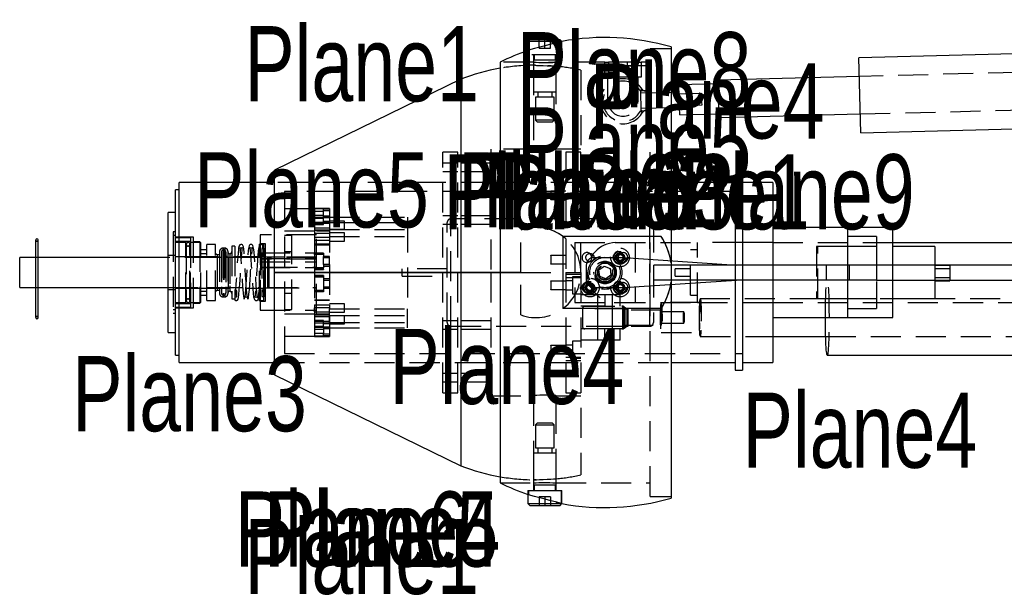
# Model space of a CAD drawing. Extents: x 5 to 273, y 8 to 212.
# Tile 16 of 19: x 194 to 236, y 40 to 65. Entities that reach past the tile are written whole.
import ezdxf

# ---------------------------------------------------------------- set-up
doc = ezdxf.new("R2010")
doc.units = 0
doc.linetypes.add('SLDHIDDEN0', pattern=[1.905, 1.27, -0.635])
doc.layers.get('0').update_dxf_attribs({"linetype": 'CONTINUOUS'})

msp = doc.modelspace()

# ---------------------------------------------------------------- linework, layer by layer
at = {"color": 7, "linetype": 'CONTINUOUS'}
for p, q in [((215.724, 63.817), (215.652, 63.746)), ((215.652, 63.746), (215.652, 63.362)), ((217.08, 63.746), (215.652, 63.746)), ((217.008, 63.817), (215.724, 63.817)), ((217.08, 63.746), (217.008, 63.817)), ((217.08, 63.741), (217.08, 63.746)), ((221.7, 63.509), (221.7, 54.477)), ((240.681, 63.338), (229.636, 63.056)), ((214.471, 62.865), (214.471, 45.085)), ((229.717, 59.882), (229.636, 63.056)), ((212.81, 62.143), (204.936, 58.302)), ((212.81, 62.143), (212.81, 53.975)), ((229.656, 62.263), (223.68, 62.11)), ((223.711, 60.911), (223.68, 62.11)), ((222.042, 61.592), (221.7, 61.583)), ((223.684, 61.952), (222.034, 61.91)), ((222.058, 60.95), (222.034, 61.91)), ((222.045, 61.482), (222.05, 61.275)), ((222.05, 61.275), (222.047, 61.398)), ((222.05, 61.275), (222.055, 61.067)), ((222.05, 61.275), (222.053, 61.151)), ((221.7, 60.948), (222.058, 60.957)), ((222.066, 60.64), (222.058, 60.95)), ((223.721, 60.523), (223.711, 60.911)), ((222.066, 60.64), (223.716, 60.682)), ((223.721, 60.523), (229.696, 60.676)), ((229.717, 59.882), (240.762, 60.164)), ((204.936, 49.648), (204.936, 58.302)), ((224.724, 58.102), (224.406, 58.102)), ((224.406, 58.102), (224.406, 54.296)), ((224.724, 58.102), (224.724, 54.292)), ((200.911, 57.468), (200.756, 57.468)), ((200.756, 50.483), (200.756, 57.468)), ((204.936, 57.785), (200.911, 57.785)), ((200.911, 50.165), (200.911, 57.785)), ((224.406, 57.785), (221.7, 57.785)), ((225.994, 57.785), (224.724, 57.785)), ((225.994, 57.785), (225.994, 54.292)), ((200.756, 56.515), (200.438, 56.515)), ((200.438, 51.435), (200.438, 56.515)), ((229.169, 55.88), (225.994, 55.88)), ((231.074, 55.88), (229.169, 55.88)), ((229.169, 54.292), (229.169, 55.88)), ((229.169, 54.292), (229.169, 55.88)), ((231.074, 54.292), (231.074, 55.88)), ((194.845, 55.354), (194.845, 52.071)), ((194.946, 52.071), (194.946, 55.354)), ((221.284, 55.499), (217.128, 55.499)), ((217.128, 55.499), (217.128, 52.451)), ((231.074, 55.245), (243.354, 55.245)), ((232.852, 55.08), (231.074, 55.08)), ((232.852, 55.08), (232.852, 55.059)), ((232.852, 55.059), (232.852, 54.278)), ((194.845, 54.613), (194.17, 54.613)), ((194.17, 54.45), (194.17, 54.613)), ((200.438, 54.613), (194.946, 54.613)), ((218.431, 54.61), (219.701, 54.61)), ((219.701, 54.61), (224.464, 54.292)), ((194.17, 53.337), (194.17, 54.45)), ((218.114, 54.292), (218.114, 53.657)), ((220.971, 53.657), (220.971, 54.292)), ((230.387, 54.292), (220.971, 54.292)), ((230.387, 54.292), (230.387, 53.657)), ((246.054, 54.292), (230.387, 54.292)), ((212.81, 53.975), (204.936, 53.975)), ((204.936, 53.975), (212.81, 53.975)), ((212.81, 53.975), (212.81, 45.807)), ((212.81, 53.975), (214.471, 53.975)), ((214.471, 53.975), (212.81, 53.975)), ((194.17, 53.337), (194.845, 53.337)), ((194.946, 53.337), (200.438, 53.337)), ((218.431, 53.34), (219.701, 53.34)), ((219.701, 53.34), (224.464, 53.657)), ((230.387, 53.657), (220.971, 53.657)), ((221.7, 53.473), (221.7, 44.441)), ((224.406, 53.654), (224.406, 49.847)), ((224.724, 53.657), (224.724, 49.847)), ((225.994, 53.657), (225.994, 50.165)), ((229.169, 52.07), (229.169, 53.657)), ((229.169, 52.07), (229.169, 53.657)), ((230.387, 53.657), (249.071, 53.657)), ((231.074, 52.07), (231.074, 53.657)), ((232.852, 53.657), (232.852, 52.87)), ((232.852, 53.623), (233.487, 53.623)), ((233.487, 53.657), (233.487, 53.623)), ((231.074, 52.87), (232.852, 52.87)), ((221.284, 52.451), (217.128, 52.451)), ((221.286, 52.07), (221.275, 52.136)), ((221.286, 52.07), (221.283, 51.838)), ((221.289, 52.302), (221.286, 52.07)), ((221.286, 52.07), (221.297, 52.004)), ((225.994, 52.07), (229.169, 52.07)), ((229.169, 52.07), (231.074, 52.07)), ((200.438, 51.435), (200.756, 51.435)), ((225.994, 51.276), (228.234, 51.276)), ((200.756, 50.483), (200.911, 50.483)), ((228.299, 50.483), (239.237, 50.483)), ((200.911, 50.165), (204.936, 50.165)), ((221.7, 50.165), (224.406, 50.165)), ((224.724, 50.165), (225.994, 50.165)), ((204.936, 49.648), (212.81, 45.807)), ((224.406, 49.847), (224.724, 49.847)), ((215.652, 44.588), (215.652, 44.204)), ((215.652, 44.204), (215.724, 44.133)), ((215.652, 44.204), (216.366, 44.204)), ((215.724, 44.133), (216.366, 44.133)), ((216.366, 44.204), (217.08, 44.204)), ((216.366, 44.133), (217.008, 44.133)), ((217.008, 44.133), (217.08, 44.204)), ((217.08, 44.204), (217.08, 44.209))]:
    msp.add_line(p, q, dxfattribs=at)
at = {"color": 9, "linetype": 'SLDHIDDEN0'}
for p, q in [((216.127, 63.459), (216.127, 63.817)), ((216.127, 63.459), (216.127, 63.817)), ((216.366, 63.459), (216.366, 63.817)), ((216.366, 63.459), (216.366, 63.817)), ((216.605, 63.459), (216.605, 63.817)), ((216.605, 63.459), (216.605, 63.817)), ((217.065, 63.182), (217.065, 63.736)), ((217.08, 63.182), (217.08, 63.741)), ((215.652, 63.362), (215.652, 63.182)), ((215.668, 63.37), (215.668, 63.182)), ((216.127, 63.459), (216.366, 63.459)), ((216.127, 63.459), (216.127, 63.459)), ((216.366, 63.459), (216.605, 63.459)), ((221.7, 63.436), (220.811, 63.436)), ((220.811, 53.975), (220.811, 63.436)), ((215.89, 62.865), (214.471, 62.865)), ((217.08, 63.182), (215.652, 63.182)), ((215.89, 63.182), (215.89, 62.865)), ((215.892, 62.946), (215.892, 61.595)), ((216.84, 62.946), (215.892, 62.946)), ((215.919, 63.182), (215.919, 62.946)), ((216.813, 62.946), (216.813, 63.182)), ((218.906, 62.865), (216.836, 62.865)), ((216.84, 61.595), (216.84, 62.946)), ((216.842, 62.865), (216.842, 63.182)), ((218.906, 62.23), (218.906, 62.865)), ((218.906, 62.865), (219.058, 62.865)), ((219.058, 62.865), (219.058, 62.23)), ((220.278, 62.865), (219.058, 62.865)), ((219.478, 62.865), (219.478, 62.581)), ((219.858, 62.581), (219.858, 62.865)), ((220.278, 62.23), (220.278, 62.865)), ((220.278, 62.865), (220.43, 62.865)), ((220.43, 62.865), (220.43, 62.23)), ((220.811, 62.865), (220.43, 62.865)), ((215.883, 62.738), (215.883, 59.181)), ((216.849, 59.182), (216.849, 62.695)), ((217.89, 62.528), (217.89, 59.055)), ((218.906, 62.713), (220.811, 62.713)), ((220.811, 62.713), (218.906, 62.713)), ((218.906, 62.71), (220.811, 62.71)), ((219.311, 62.581), (219.311, 62.23)), ((220.025, 62.581), (219.311, 62.581)), ((220.025, 62.23), (220.025, 62.581)), ((243.993, 62.628), (229.656, 62.263)), ((219.058, 62.23), (218.906, 62.23)), ((219.033, 61.214), (219.033, 62.23)), ((220.278, 62.23), (219.058, 62.23)), ((220.43, 62.23), (220.278, 62.23)), ((220.303, 61.214), (220.303, 62.23)), ((216.84, 61.595), (215.892, 61.595)), ((216.065, 61.595), (216.065, 61.384)), ((216.667, 61.384), (216.667, 61.595)), ((220.385, 61.672), (220.471, 61.726)), ((220.471, 61.726), (220.385, 61.672)), ((220.603, 61.656), (220.419, 61.651)), ((220.419, 61.651), (220.42, 61.629)), ((220.44, 60.838), (220.42, 61.629)), ((215.97, 61.384), (215.97, 60.408)), ((216.762, 61.384), (215.97, 61.384)), ((216.762, 60.408), (216.762, 61.384)), ((221.7, 61.583), (220.422, 61.551)), ((222.996, 61.54), (222.044, 61.516)), ((223.005, 61.176), (222.996, 61.54)), ((223.008, 61.058), (223.005, 61.176)), ((220.408, 60.794), (220.496, 60.743)), ((220.496, 60.743), (220.408, 60.794)), ((220.438, 60.916), (221.7, 60.948)), ((220.44, 60.838), (220.44, 60.816)), ((220.44, 60.816), (220.625, 60.82)), ((222.056, 61.034), (223.008, 61.058)), ((229.696, 60.676), (244.034, 61.041)), ((216.762, 60.408), (215.97, 60.408)), ((215.97, 60.408), (216.053, 60.325)), ((216.679, 60.325), (216.762, 60.408)), ((216.679, 60.325), (216.053, 60.325)), ((215.889, 59.182), (214.08, 59.182)), ((214.08, 59.182), (214.08, 53.975)), ((217.89, 59.182), (216.849, 59.182)), ((212.694, 59.055), (212.059, 59.055)), ((212.059, 48.895), (212.059, 59.055)), ((212.694, 48.895), (212.694, 59.055)), ((217.255, 59.055), (217.255, 55.395)), ((217.89, 59.055), (217.255, 59.055)), ((217.89, 53.975), (217.89, 59.055)), ((212.694, 58.595), (212.059, 58.595)), ((214.08, 58.595), (212.81, 58.595)), ((212.059, 58.245), (212.694, 58.245)), ((212.81, 58.245), (214.08, 58.245)), ((212.059, 57.785), (204.936, 57.785)), ((214.08, 57.785), (204.936, 57.785)), ((221.7, 57.785), (212.694, 57.785)), ((216.62, 57.414), (216.62, 57.429)), ((216.62, 57.429), (216.62, 57.049)), ((224.724, 57.404), (205.356, 57.404)), ((205.356, 57.404), (205.356, 50.546)), ((216.62, 57.414), (216.62, 57.064)), ((217.255, 57.414), (216.62, 57.414)), ((216.62, 57.049), (216.62, 57.064)), ((216.62, 57.064), (217.255, 57.064)), ((206.626, 56.669), (205.356, 56.669)), ((207.261, 56.674), (206.626, 56.674)), ((206.626, 56.674), (206.626, 56.303)), ((207.007, 56.667), (206.626, 56.667)), ((207.007, 56.38), (207.007, 56.667)), ((207.261, 56.653), (207.007, 56.653)), ((207.261, 56.674), (207.261, 56.303)), ((207.007, 56.547), (206.626, 56.547)), ((207.007, 56.38), (206.626, 56.38)), ((206.626, 56.303), (206.626, 56.103)), ((207.261, 56.303), (206.626, 56.303)), ((206.626, 56.103), (206.626, 56.303)), ((207.007, 56.26), (206.626, 56.26)), ((207.261, 56.586), (207.007, 56.586)), ((207.007, 56.002), (207.007, 56.38)), ((207.261, 56.351), (207.007, 56.351)), ((207.261, 56.285), (207.007, 56.285)), ((207.261, 56.308), (210.563, 56.308)), ((207.261, 56.308), (207.261, 56.092)), ((210.563, 56.308), (210.563, 56.092)), ((212.694, 56.373), (212.059, 56.373)), ((220.793, 56.248), (212.398, 56.248)), ((212.398, 51.704), (212.398, 56.246)), ((214.08, 56.373), (212.81, 56.373)), ((220.793, 56.246), (220.793, 51.704)), ((206.626, 56.103), (207.261, 56.103)), ((206.626, 56.103), (206.626, 54.791)), ((207.261, 56.051), (206.626, 56.051)), ((206.626, 56.002), (207.007, 56.002)), ((207.261, 55.851), (206.626, 55.851)), ((206.626, 55.773), (207.261, 55.773)), ((207.007, 56.14), (207.261, 56.14)), ((207.896, 56.148), (207.261, 56.148)), ((207.261, 56.092), (210.563, 56.092)), ((207.261, 56.092), (207.261, 54.656)), ((207.261, 56.092), (207.261, 54.656)), ((207.261, 55.802), (207.896, 55.802)), ((207.261, 55.791), (210.563, 55.791)), ((207.896, 55.802), (207.896, 56.148)), ((210.563, 56.092), (210.563, 52.446)), ((212.059, 56.022), (212.694, 56.022)), ((212.24, 51.86), (212.24, 56.09)), ((212.81, 56.022), (214.08, 56.022)), ((215.35, 53.975), (215.35, 55.771)), ((220.952, 56.09), (220.952, 51.86)), ((200.756, 55.699), (200.655, 55.699)), ((200.655, 55.699), (200.655, 52.251)), ((200.756, 55.54), (200.655, 55.54)), ((201.518, 55.474), (200.756, 55.474)), ((201.391, 55.44), (200.756, 55.44)), ((201.391, 55.44), (201.391, 52.51)), ((201.518, 52.476), (201.518, 55.474)), ((206.711, 55.563), (204.33, 55.563)), ((204.33, 55.563), (204.33, 52.388)), ((206.626, 55.721), (205.356, 55.721)), ((205.674, 55.534), (205.356, 55.534)), ((205.674, 55.135), (205.674, 55.534)), ((207.261, 55.753), (206.626, 55.753)), ((206.626, 55.634), (207.261, 55.634)), ((207.261, 55.453), (206.626, 55.453)), ((207.261, 55.725), (206.711, 55.725)), ((206.711, 52.225), (206.711, 55.725)), ((207.896, 55.651), (207.261, 55.651)), ((207.261, 55.504), (210.563, 55.504)), ((207.896, 55.503), (207.896, 55.651)), ((207.896, 55.306), (207.896, 55.503)), ((217.255, 55.395), (217.255, 53.975)), ((230.388, 55.499), (229.169, 55.499)), ((230.388, 55.499), (230.388, 52.451)), ((201.391, 55.285), (200.756, 55.285)), ((201.189, 55.245), (200.756, 55.245)), ((201.189, 52.705), (201.189, 55.245)), ((201.386, 55.093), (201.189, 55.093)), ((201.211, 55.168), (201.211, 52.782)), ((201.364, 52.782), (201.364, 55.168)), ((201.822, 55.245), (201.386, 55.245)), ((201.386, 52.705), (201.386, 55.245)), ((201.79, 55.274), (201.518, 55.274)), ((201.79, 55.274), (201.79, 52.676)), ((201.822, 52.705), (201.822, 55.245)), ((202.076, 54.931), (201.822, 54.931)), ((202.45, 55.165), (202.076, 55.165)), ((202.076, 52.785), (202.076, 55.165)), ((202.45, 52.785), (202.45, 55.165)), ((202.841, 55.003), (202.763, 55.003)), ((202.763, 55.003), (202.763, 52.948)), ((202.841, 55.003), (202.841, 52.948)), ((203.263, 55.084), (203.132, 55.084)), ((203.132, 55.084), (203.132, 53.191)), ((203.263, 55.084), (203.263, 53.191)), ((204.307, 52.776), (204.307, 55.174)), ((204.485, 55.165), (204.307, 55.165)), ((204.561, 55.187), (204.32, 55.187)), ((204.32, 52.763), (204.32, 55.187)), ((204.485, 54.992), (204.402, 54.992)), ((204.402, 54.992), (204.402, 53.256)), ((204.548, 54.969), (204.482, 54.969)), ((204.482, 54.969), (204.482, 53.272)), ((204.485, 52.785), (204.485, 55.165)), ((204.548, 52.983), (204.548, 54.967)), ((204.561, 52.763), (204.561, 55.187)), ((205.674, 52.416), (205.674, 55.135)), ((206.626, 55.34), (207.261, 55.34)), ((207.261, 55.169), (206.626, 55.169)), ((206.626, 55.138), (207.261, 55.138)), ((207.261, 55.306), (207.896, 55.306)), ((217.636, 55.245), (219.342, 55.245)), ((217.636, 55.245), (217.636, 52.705)), ((219.342, 55.245), (222.819, 55.245)), ((219.342, 55.245), (219.342, 55.245)), ((220.176, 55.245), (220.176, 52.705)), ((224.724, 55.245), (222.819, 55.245)), ((222.819, 52.705), (222.819, 55.245)), ((225.994, 55.245), (224.724, 55.245)), ((225.994, 55.245), (231.074, 55.245)), ((230.388, 55.08), (227.848, 55.08)), ((227.848, 55.08), (227.848, 52.87)), ((229.169, 55.08), (227.899, 55.08)), ((227.899, 52.87), (227.899, 55.08)), ((194.946, 54.613), (194.845, 54.613)), ((200.756, 54.689), (200.438, 54.689)), ((204.33, 54.613), (200.438, 54.613)), ((201.822, 54.644), (200.756, 54.644)), ((204.482, 54.632), (201.79, 54.632)), ((202.076, 54.763), (201.822, 54.763)), ((202.45, 54.61), (202.076, 54.61)), ((202.514, 54.721), (202.45, 54.767)), ((202.692, 54.61), (202.45, 54.61)), ((202.514, 54.721), (202.514, 53.448)), ((202.611, 54.721), (202.514, 54.721)), ((202.611, 54.851), (202.611, 53.355)), ((202.692, 54.84), (202.692, 53.363)), ((202.781, 54.929), (202.781, 53.023)), ((202.8, 54.929), (202.8, 53.023)), ((202.889, 54.84), (202.889, 53.363)), ((202.968, 54.876), (202.968, 53.337)), ((202.977, 54.61), (202.977, 53.341)), ((203.263, 54.61), (202.977, 54.61)), ((203.05, 54.768), (203.05, 53.414)), ((204.33, 54.8), (206.711, 54.8)), ((204.33, 54.562), (206.711, 54.562)), ((204.647, 54.543), (204.33, 54.543)), ((204.548, 54.656), (204.482, 54.656)), ((205.356, 54.623), (204.482, 54.623)), ((204.548, 54.654), (204.548, 53.296)), ((204.548, 54.61), (204.548, 53.34)), ((206.711, 54.613), (204.647, 54.613)), ((204.647, 54.613), (204.647, 53.337)), ((206.711, 54.543), (204.647, 54.543)), ((206.711, 54.625), (204.711, 54.625)), ((204.711, 53.325), (204.711, 54.625)), ((205.674, 54.848), (205.356, 54.848)), ((206.626, 54.791), (206.626, 54.167)), ((207.007, 54.791), (206.626, 54.791)), ((206.626, 54.736), (206.626, 54.791)), ((207.007, 54.736), (206.626, 54.736)), ((207.007, 54.791), (207.007, 54.656)), ((207.261, 54.656), (207.007, 54.656)), ((207.007, 54.598), (207.007, 54.656)), ((207.261, 54.598), (207.007, 54.598)), ((207.007, 54.307), (207.007, 54.598)), ((207.261, 54.598), (207.261, 54.656)), ((207.261, 54.307), (207.261, 54.598)), ((216.62, 54.696), (216.62, 54.711)), ((216.62, 54.711), (216.62, 54.331)), ((216.62, 54.696), (216.62, 54.346)), ((217.255, 54.696), (216.62, 54.696)), ((219.444, 54.737), (219.383, 54.589)), ((219.383, 54.589), (219.48, 54.462)), ((219.602, 54.758), (219.444, 54.737)), ((219.7, 54.631), (219.602, 54.758)), ((219.638, 54.483), (219.7, 54.631)), ((222.819, 54.927), (222.514, 54.927)), ((222.514, 53.022), (222.514, 54.927)), ((204.33, 54.422), (206.711, 54.422)), ((204.33, 54.203), (204.647, 54.203)), ((204.33, 54.184), (206.711, 54.184)), ((204.647, 54.203), (206.711, 54.203)), ((207.007, 54.167), (206.626, 54.167)), ((206.626, 54.167), (206.626, 52.609)), ((207.007, 54.112), (206.626, 54.112)), ((206.626, 54.107), (207.007, 54.107)), ((207.261, 54.307), (207.007, 54.307)), ((207.007, 54.307), (207.007, 54.167)), ((207.261, 54.249), (207.007, 54.249)), ((207.007, 54.246), (207.261, 54.246)), ((207.007, 54.112), (207.007, 54.167)), ((207.007, 54.112), (207.007, 54.107)), ((207.261, 54.307), (207.261, 52.609)), ((212.24, 54.134), (210.335, 54.134)), ((210.335, 53.816), (210.335, 54.134)), ((216.62, 54.331), (216.62, 54.346)), ((216.62, 54.346), (217.255, 54.346)), ((218.652, 54.082), (218.872, 54.249)), ((218.872, 54.249), (219.126, 54.141)), ((219.126, 54.141), (219.16, 53.868)), ((219.48, 54.462), (219.638, 54.483)), ((221.7, 54.477), (221.7, 54.387)), ((221.7, 54.387), (221.7, 53.563)), ((222.514, 54.134), (221.879, 54.134)), ((221.879, 53.816), (221.879, 54.134)), ((224.406, 54.296), (224.406, 53.654)), ((224.724, 54.292), (224.724, 53.657)), ((225.994, 54.292), (225.994, 53.657)), ((228.256, 54.292), (228.256, 53.657)), ((229.169, 53.657), (229.169, 54.292)), ((229.169, 53.657), (229.169, 54.292)), ((229.246, 53.657), (229.246, 54.292)), ((231.074, 53.657), (231.074, 54.292)), ((232.852, 54.278), (232.852, 53.657)), ((233.487, 54.278), (232.852, 54.278)), ((233.487, 54.131), (232.852, 54.131)), ((233.487, 54.278), (233.487, 54.131)), ((233.487, 54.131), (233.487, 53.657)), ((207.007, 53.843), (206.626, 53.843)), ((207.007, 53.838), (206.626, 53.838)), ((207.007, 53.783), (206.626, 53.783)), ((207.007, 53.843), (207.007, 53.214)), ((207.261, 53.704), (207.007, 53.704)), ((207.261, 53.701), (207.007, 53.701)), ((210.335, 53.816), (212.24, 53.816)), ((214.08, 53.975), (214.08, 48.768)), ((214.471, 53.975), (215.35, 53.975)), ((215.35, 53.975), (214.471, 53.975)), ((215.35, 52.179), (215.35, 53.975)), ((215.35, 53.975), (217.89, 53.975)), ((215.35, 53.975), (217.255, 53.975)), ((217.255, 53.975), (217.255, 48.895)), ((217.255, 53.899), (217.89, 53.899)), ((217.89, 53.746), (217.255, 53.746)), ((217.89, 53.786), (217.54, 53.786)), ((217.54, 53.786), (217.54, 53.072)), ((217.89, 53.975), (217.89, 45.422)), ((218.686, 53.809), (218.652, 54.082)), ((218.94, 53.701), (218.686, 53.809)), ((219.16, 53.868), (218.94, 53.701)), ((220.811, 44.513), (220.811, 53.975)), ((221.879, 53.816), (222.514, 53.816)), ((232.852, 53.77), (233.487, 53.77)), ((194.845, 53.337), (194.946, 53.337)), ((200.438, 53.337), (204.33, 53.337)), ((200.756, 53.306), (201.822, 53.306)), ((201.79, 53.318), (204.482, 53.318)), ((202.076, 53.34), (202.45, 53.34)), ((202.45, 53.34), (202.692, 53.34)), ((202.514, 53.448), (202.514, 53.229)), ((202.611, 53.355), (202.611, 53.099)), ((202.692, 53.363), (202.692, 53.11)), ((202.889, 53.363), (202.889, 53.11)), ((202.968, 53.337), (202.968, 53.074)), ((202.977, 53.34), (203.263, 53.34)), ((203.05, 53.414), (203.05, 53.182)), ((204.482, 53.327), (205.356, 53.327)), ((204.482, 53.294), (204.548, 53.294)), ((204.482, 53.272), (204.482, 52.981)), ((204.647, 53.337), (206.711, 53.337)), ((204.711, 53.325), (206.711, 53.325)), ((207.261, 53.643), (207.007, 53.643)), ((207.261, 53.352), (207.007, 53.352)), ((207.261, 53.294), (207.007, 53.294)), ((216.62, 53.604), (216.62, 53.619)), ((216.62, 53.619), (216.62, 53.429)), ((216.62, 53.604), (216.62, 53.429)), ((217.255, 53.604), (216.62, 53.604)), ((216.62, 53.429), (216.62, 53.254)), ((216.62, 53.429), (216.62, 53.239)), ((217.54, 53.619), (217.255, 53.619)), ((218.143, 53.435), (218.124, 53.277)), ((218.124, 53.277), (218.253, 53.181)), ((218.29, 53.499), (218.143, 53.435)), ((218.418, 53.403), (218.29, 53.499)), ((218.399, 53.245), (218.418, 53.403)), ((219.413, 53.435), (219.394, 53.277)), ((219.394, 53.277), (219.523, 53.181)), ((219.56, 53.499), (219.413, 53.435)), ((219.46, 53.34), (219.465, 53.308)), ((219.688, 53.403), (219.56, 53.499)), ((219.669, 53.245), (219.688, 53.403)), ((221.7, 53.563), (221.7, 53.473)), ((200.438, 53.261), (200.756, 53.261)), ((201.189, 52.857), (201.386, 52.857)), ((201.822, 53.187), (202.076, 53.187)), ((201.822, 53.019), (202.076, 53.019)), ((202.45, 53.183), (202.514, 53.229)), ((202.514, 53.229), (202.611, 53.229)), ((202.763, 52.947), (202.841, 52.947)), ((203.132, 53.191), (203.132, 52.866)), ((203.132, 52.866), (203.263, 52.866)), ((203.263, 53.246), (203.263, 52.923)), ((203.263, 53.191), (203.263, 52.866)), ((203.263, 52.949), (203.263, 52.812)), ((204.402, 53.256), (204.402, 52.958)), ((204.402, 52.958), (204.485, 52.958)), ((204.482, 52.981), (204.548, 52.981)), ((205.356, 53.102), (205.674, 53.102)), ((207.007, 53.214), (206.626, 53.214)), ((207.007, 53.159), (206.626, 53.159)), ((207.007, 53.214), (207.007, 53.159)), ((216.62, 53.239), (216.62, 53.254)), ((216.62, 53.254), (217.255, 53.254)), ((217.255, 53.239), (217.54, 53.239)), ((217.54, 53.072), (217.89, 53.072)), ((218.906, 53.025), (217.89, 53.025)), ((218.253, 53.181), (218.399, 53.245)), ((218.589, 53.025), (218.589, 52.548)), ((218.906, 53.025), (218.906, 52.548)), ((218.906, 53.025), (218.906, 52.548)), ((219.541, 53.025), (218.906, 53.025)), ((219.224, 52.548), (219.224, 53.025)), ((219.523, 53.181), (219.669, 53.245)), ((219.541, 52.548), (219.541, 53.025)), ((222.514, 53.022), (222.819, 53.022)), ((243.232, 52.864), (222.935, 52.864)), ((227.848, 52.87), (230.388, 52.87)), ((227.899, 52.87), (229.169, 52.87)), ((200.756, 52.705), (201.189, 52.705)), ((200.756, 52.665), (201.391, 52.665)), ((200.756, 52.51), (201.391, 52.51)), ((200.756, 52.476), (201.518, 52.476)), ((201.386, 52.705), (201.822, 52.705)), ((201.518, 52.676), (201.79, 52.676)), ((202.076, 52.785), (202.45, 52.785)), ((204.307, 52.785), (204.485, 52.785)), ((204.32, 52.763), (204.561, 52.763)), ((207.261, 52.812), (206.626, 52.812)), ((207.261, 52.79), (206.626, 52.79)), ((206.626, 52.609), (206.626, 52.319)), ((206.626, 52.609), (207.261, 52.609)), ((207.261, 52.487), (206.626, 52.487)), ((206.626, 52.316), (206.626, 52.487)), ((207.896, 52.644), (207.261, 52.644)), ((207.261, 52.609), (207.261, 52.446)), ((207.261, 52.159), (207.261, 52.446)), ((207.261, 52.446), (210.563, 52.446)), ((207.896, 52.299), (207.896, 52.644)), ((210.563, 52.159), (210.563, 52.446)), ((217.636, 52.705), (219.342, 52.705)), ((218.906, 52.548), (217.89, 52.548)), ((217.954, 52.446), (217.954, 51.694)), ((219.744, 52.446), (217.954, 52.446)), ((218.055, 52.548), (219.613, 52.548)), ((218.589, 52.548), (218.589, 51.592)), ((219.224, 51.592), (219.224, 52.548)), ((219.342, 52.705), (222.819, 52.705)), ((219.342, 52.705), (222.819, 52.705)), ((219.342, 52.705), (219.342, 52.705)), ((219.613, 52.548), (219.648, 52.548)), ((219.648, 52.548), (219.647, 52.546)), ((219.647, 52.546), (219.647, 51.594)), ((219.686, 52.548), (219.648, 52.548)), ((219.687, 52.546), (219.686, 52.548)), ((219.687, 52.546), (219.687, 51.594)), ((219.698, 52.446), (219.698, 51.694)), ((219.832, 52.446), (219.698, 52.446)), ((219.744, 52.446), (219.744, 51.694)), ((219.744, 52.446), (219.871, 52.446)), ((219.832, 52.446), (219.832, 51.694)), ((219.871, 52.446), (219.871, 51.694)), ((222.935, 52.705), (221.286, 52.705)), ((222.819, 52.705), (224.724, 52.705)), ((224.724, 52.705), (225.994, 52.705)), ((225.994, 52.705), (246.146, 52.705)), ((225.994, 52.705), (246.146, 52.705)), ((229.169, 52.451), (230.388, 52.451)), ((200.655, 52.41), (200.756, 52.41)), ((200.655, 52.251), (200.756, 52.251)), ((204.33, 52.388), (206.711, 52.388)), ((205.356, 52.416), (205.674, 52.416)), ((205.356, 52.229), (206.626, 52.229)), ((206.626, 52.316), (207.261, 52.316)), ((206.626, 52.316), (206.626, 51.403)), ((206.626, 52.197), (207.261, 52.197)), ((207.261, 52.177), (206.626, 52.177)), ((207.261, 52.099), (206.626, 52.099)), ((206.711, 52.225), (207.261, 52.225)), ((207.261, 52.299), (207.896, 52.299)), ((207.261, 52.159), (210.563, 52.159)), ((207.261, 51.81), (207.261, 52.159)), ((207.261, 52.159), (207.261, 51.364)), ((207.896, 52.148), (207.261, 52.148)), ((207.896, 51.802), (207.896, 52.148)), ((210.563, 51.642), (210.563, 52.159)), ((221.286, 52.388), (219.667, 52.388)), ((222.237, 52.311), (221.286, 52.311)), ((207.007, 51.948), (206.626, 51.948)), ((207.261, 51.899), (206.626, 51.899)), ((206.626, 51.847), (207.261, 51.847)), ((207.007, 51.69), (206.626, 51.69)), ((207.261, 51.647), (206.626, 51.647)), ((207.007, 51.69), (207.007, 51.948)), ((207.261, 51.81), (207.007, 51.81)), ((207.007, 51.69), (207.007, 51.403)), ((207.261, 51.665), (207.007, 51.665)), ((207.261, 51.858), (210.563, 51.858)), ((207.261, 51.802), (207.896, 51.802)), ((207.261, 51.642), (210.563, 51.642)), ((212.694, 51.928), (212.059, 51.928)), ((212.398, 51.702), (220.793, 51.702)), ((214.08, 51.928), (212.81, 51.928)), ((219.744, 51.694), (217.954, 51.694)), ((219.667, 51.753), (221.286, 51.753)), ((219.698, 51.694), (219.832, 51.694)), ((219.871, 51.694), (219.744, 51.694)), ((221.286, 51.829), (222.237, 51.829)), ((205.356, 51.281), (206.626, 51.281)), ((207.007, 51.57), (206.626, 51.57)), ((206.626, 51.403), (206.626, 51.283)), ((207.007, 51.403), (206.626, 51.403)), ((206.626, 51.403), (206.626, 51.283)), ((207.007, 51.283), (206.626, 51.283)), ((206.626, 51.283), (206.626, 51.276)), ((206.626, 51.276), (207.261, 51.276)), ((207.261, 51.599), (207.007, 51.599)), ((207.007, 51.364), (207.007, 51.403)), ((207.261, 51.364), (207.007, 51.364)), ((207.007, 51.297), (207.007, 51.364)), ((207.261, 51.297), (207.007, 51.297)), ((207.007, 51.283), (207.007, 51.297)), ((207.261, 51.364), (207.261, 51.297)), ((207.261, 51.297), (207.261, 51.276)), ((212.059, 51.577), (212.694, 51.577)), ((212.81, 51.577), (214.08, 51.577)), ((218.906, 51.592), (217.89, 51.592)), ((219.613, 51.592), (218.055, 51.592)), ((218.589, 51.592), (218.589, 51.115)), ((218.906, 51.115), (218.906, 51.592)), ((218.906, 51.115), (218.906, 51.592)), ((219.224, 51.115), (219.224, 51.592)), ((219.541, 51.115), (219.541, 51.592)), ((219.648, 51.592), (219.613, 51.592)), ((219.647, 51.594), (219.648, 51.592)), ((219.686, 51.592), (219.648, 51.592)), ((219.686, 51.592), (219.687, 51.594)), ((221.286, 51.435), (222.935, 51.435)), ((222.935, 51.276), (225.994, 51.276)), ((228.234, 51.276), (243.232, 51.276)), ((216.62, 50.886), (216.62, 50.901)), ((216.62, 50.901), (216.62, 50.711)), ((216.62, 50.886), (216.62, 50.711)), ((217.255, 50.886), (216.62, 50.886)), ((217.54, 50.901), (217.255, 50.901)), ((217.89, 51.068), (217.54, 51.068)), ((217.54, 51.068), (217.54, 50.354)), ((218.906, 51.115), (217.89, 51.115)), ((219.541, 51.115), (218.906, 51.115)), ((205.356, 50.546), (224.724, 50.546)), ((216.62, 50.711), (216.62, 50.521)), ((216.62, 50.711), (216.62, 50.536)), ((216.62, 50.521), (216.62, 50.536)), ((216.62, 50.536), (217.255, 50.536)), ((217.255, 50.521), (217.54, 50.521)), ((217.255, 50.394), (217.89, 50.394)), ((217.54, 50.354), (217.89, 50.354)), ((204.936, 50.165), (212.059, 50.165)), ((204.936, 50.165), (214.08, 50.165)), ((212.694, 50.165), (221.7, 50.165)), ((217.89, 50.241), (217.255, 50.241)), ((212.694, 49.705), (212.059, 49.705)), ((214.08, 49.705), (212.81, 49.705)), ((212.059, 49.355), (212.694, 49.355)), ((212.81, 49.355), (214.08, 49.355)), ((212.059, 48.895), (212.694, 48.895)), ((214.08, 48.768), (215.889, 48.768)), ((215.883, 48.769), (215.883, 45.212)), ((216.849, 48.768), (217.89, 48.768)), ((216.849, 45.255), (216.849, 48.768)), ((217.255, 48.895), (217.89, 48.895)), ((216.053, 47.625), (215.97, 47.542)), ((215.97, 47.542), (215.97, 46.566)), ((215.97, 47.542), (216.366, 47.542)), ((216.053, 47.625), (216.366, 47.625)), ((216.366, 47.625), (216.679, 47.625)), ((216.366, 47.542), (216.762, 47.542)), ((216.762, 47.542), (216.679, 47.625)), ((216.762, 46.566), (216.762, 47.542)), ((215.892, 46.355), (215.892, 45.004)), ((215.892, 46.355), (216.366, 46.355)), ((215.97, 46.566), (216.366, 46.566)), ((216.065, 46.566), (216.065, 46.355)), ((216.366, 46.566), (216.762, 46.566)), ((216.366, 46.355), (216.84, 46.355)), ((216.667, 46.355), (216.667, 46.566)), ((216.84, 45.004), (216.84, 46.355)), ((214.471, 45.085), (215.89, 45.085)), ((215.89, 45.085), (215.89, 44.767)), ((215.892, 45.004), (216.366, 45.004)), ((215.919, 45.004), (215.919, 44.767)), ((216.366, 45.004), (216.84, 45.004)), ((216.813, 44.767), (216.813, 45.004)), ((216.836, 45.085), (220.811, 45.085)), ((216.842, 44.767), (216.842, 45.085)), ((215.652, 44.767), (215.652, 44.588)), ((215.652, 44.767), (216.366, 44.767)), ((215.668, 44.767), (215.668, 44.58)), ((216.366, 44.767), (217.08, 44.767)), ((217.065, 44.214), (217.065, 44.767)), ((217.08, 44.209), (217.08, 44.767)), ((216.366, 44.491), (216.127, 44.491)), ((216.127, 44.491), (216.127, 44.133)), ((216.127, 44.491), (216.127, 44.133)), ((216.605, 44.491), (216.366, 44.491)), ((216.366, 44.491), (216.366, 44.133)), ((216.366, 44.491), (216.366, 44.133)), ((216.605, 44.491), (216.605, 44.491)), ((216.605, 44.491), (216.605, 44.133)), ((216.605, 44.491), (216.605, 44.133)), ((220.811, 44.513), (221.7, 44.513))]:
    msp.add_line(p, q, dxfattribs=at)
at = {"color": 7, "linetype": 'CONTINUOUS', "flags": 128}
for points in [[(217.056, 63.736), (217.048, 63.733), (216.963, 63.711), (216.816, 63.673), (216.617, 63.621), (216.385, 63.559), (216.146, 63.496), (215.932, 63.438), (215.771, 63.395), (215.683, 63.371), (215.676, 63.37)], [(228.299, 50.483), (228.292, 50.488), (228.284, 50.514), (228.276, 50.56), (228.268, 50.626), (228.26, 50.711), (228.253, 50.813), (228.246, 50.932), (228.241, 51.065), (228.235, 51.212), (228.231, 51.37), (228.228, 51.537), (228.225, 51.71), (228.224, 51.889), (228.223, 52.07)], [(217.056, 44.214), (217.048, 44.217), (216.963, 44.239), (216.816, 44.277), (216.617, 44.329), (216.385, 44.391), (216.146, 44.454), (215.932, 44.512), (215.771, 44.555), (215.683, 44.579), (215.676, 44.58)]]:
    msp.add_lwpolyline(points, dxfattribs=at)
at = {"color": 9, "linetype": 'SLDHIDDEN0', "flags": 128}
for points in [[(216.838, 63.678), (216.865, 63.686), (216.997, 63.72), (217.06, 63.737), (217.056, 63.736)], [(215.89, 62.865), (215.917, 62.864), (215.994, 62.86), (216.113, 62.856), (216.261, 62.853), (216.421, 62.852), (216.574, 62.855), (216.704, 62.859), (216.796, 62.863), (216.84, 62.865), (216.83, 62.864), (216.768, 62.861), (216.66, 62.857), (216.52, 62.854), (216.362, 62.852), (216.205, 62.854), (216.066, 62.857), (215.96, 62.862), (215.901, 62.864), (215.89, 62.865)], [(215.966, 62.734), (215.899, 62.737), (215.888, 62.737)], [(215.939, 62.735), (216.014, 62.732), (216.143, 62.726), (216.297, 62.719), (216.46, 62.712), (216.611, 62.706), (216.735, 62.7), (216.817, 62.697), (216.849, 62.695), (216.825, 62.696), (216.751, 62.7), (216.633, 62.705), (216.485, 62.711), (216.323, 62.718), (216.166, 62.725), (216.032, 62.731), (215.966, 62.734), (215.966, 62.734)], [(216.849, 59.182), (216.822, 59.18), (216.744, 59.173), (216.623, 59.166), (216.473, 59.161), (216.311, 59.16), (216.156, 59.164), (216.025, 59.171), (215.931, 59.178), (215.886, 59.182), (215.896, 59.181), (215.958, 59.176), (216.066, 59.168), (216.208, 59.162), (216.368, 59.16), (216.527, 59.162), (216.668, 59.168), (216.776, 59.176), (216.837, 59.181), (216.849, 59.182)], [(203.262, 52.811), (203.284, 52.792), (203.299, 52.787), (203.313, 52.785), (203.34, 52.789), (203.377, 52.812), (203.398, 52.847), (203.416, 52.912), (203.434, 53.045), (203.452, 53.243), (203.468, 53.463), (203.483, 53.683), (203.495, 53.888), (203.508, 54.1), (203.523, 54.335), (203.539, 54.577), (203.557, 54.801), (203.566, 54.894), (203.574, 54.96), (203.584, 55.024), (203.582, 55.03), (203.575, 55.023), (203.56, 55.014), (203.535, 55.007), (203.504, 55.01), (203.484, 55.02), (203.475, 55.026), (203.473, 55.009), (203.481, 54.954), (203.491, 54.859), (203.504, 54.724), (203.517, 54.542), (203.534, 54.293), (203.553, 53.977), (203.564, 53.8), (203.576, 53.616), (203.588, 53.432), (203.601, 53.256), (203.615, 53.098), (203.629, 52.971), (203.644, 52.885), (203.66, 52.853)], [(203.817, 52.876), (203.801, 52.906), (203.787, 52.988), (203.773, 53.11), (203.76, 53.255), (203.748, 53.412), (203.737, 53.57), (203.719, 53.861), (203.705, 54.09), (203.694, 54.266), (203.683, 54.449), (203.669, 54.637), (203.654, 54.817), (203.638, 54.969), (203.622, 55.061), (203.606, 55.112), (203.584, 55.143), (203.561, 55.158), (203.521, 55.164), (203.473, 55.141), (203.438, 55.081), (203.424, 55.023), (203.412, 54.933), (203.398, 54.802), (203.384, 54.625), (203.368, 54.398), (203.352, 54.146), (203.337, 53.898), (203.323, 53.666), (203.309, 53.459), (203.296, 53.282), (203.284, 53.134), (203.272, 53.02), (203.265, 52.97)], [(204.295, 55.097), (204.273, 55.038), (204.254, 54.891), (204.236, 54.693), (204.22, 54.477), (204.206, 54.265), (204.195, 54.075), (204.185, 53.914), (204.177, 53.786), (204.162, 53.545), (204.144, 53.294), (204.124, 53.07), (204.115, 52.988), (204.107, 52.941), (204.104, 52.921), (204.106, 52.919), (204.116, 52.928), (204.146, 52.942), (204.199, 52.939), (204.216, 52.934), (204.214, 52.959), (204.207, 53.006), (204.191, 53.163), (204.171, 53.415), (204.15, 53.746), (204.129, 54.082), (204.11, 54.386), (204.093, 54.64), (204.075, 54.844), (204.058, 54.997), (204.026, 55.113), (203.974, 55.16), (203.941, 55.164), (203.916, 55.158), (203.883, 55.132), (203.866, 55.099), (203.852, 55.047), (203.842, 54.983), (203.83, 54.89), (203.81, 54.655), (203.792, 54.401), (203.777, 54.161), (203.769, 54.033), (203.759, 53.873), (203.747, 53.684), (203.734, 53.475), (203.718, 53.262), (203.701, 53.07), (203.681, 52.929), (203.66, 52.876)], [(203.817, 52.853), (203.839, 52.912), (203.859, 53.059), (203.877, 53.256), (203.892, 53.473), (203.906, 53.684), (203.918, 53.874), (203.928, 54.036), (203.936, 54.164), (203.951, 54.405), (203.969, 54.656), (203.988, 54.88), (203.998, 54.962), (204.005, 55.009), (204.009, 55.029), (204.007, 55.031), (203.997, 55.022), (203.966, 55.008), (203.914, 55.011), (203.896, 55.015), (203.9, 54.985), (203.907, 54.929), (203.923, 54.766), (203.94, 54.546), (203.959, 54.271), (203.978, 53.952), (203.999, 53.613), (204.021, 53.304), (204.04, 53.083), (204.057, 52.941), (204.087, 52.836), (204.139, 52.79), (204.171, 52.786), (204.196, 52.792), (204.229, 52.818), (204.246, 52.851), (204.261, 52.903), (204.271, 52.967), (204.282, 53.06), (204.303, 53.295), (204.321, 53.548), (204.336, 53.788), (204.344, 53.916), (204.353, 54.076), (204.365, 54.266), (204.379, 54.475), (204.394, 54.687), (204.412, 54.88), (204.431, 55.021), (204.452, 55.074)], [(204.464, 55.072), (204.443, 55.13), (204.414, 55.155), (204.374, 55.165), (204.334, 55.155), (204.305, 55.13), (204.284, 55.072)], [(204.295, 55.074), (204.317, 55.018), (204.338, 54.858), (204.359, 54.616), (204.379, 54.323), (204.398, 54.008), (204.417, 53.699), (204.436, 53.419), (204.453, 53.187)], [(204.442, 55.071), (204.432, 55.129), (204.408, 55.155), (204.374, 55.165), (204.339, 55.155), (204.316, 55.129), (204.305, 55.071)], [(204.482, 54.982), (204.475, 55.035), (204.452, 55.097)], [(217.946, 54.668), (217.94, 54.654), (217.936, 54.61)], [(218.351, 54.597), (218.347, 54.658), (218.339, 54.677)], [(219.47, 54.553), (219.464, 54.566), (219.46, 54.61)], [(219.875, 54.623), (219.871, 54.562), (219.863, 54.543)], [(218.43, 53.996), (218.427, 53.975), (218.441, 53.893)], [(217.946, 53.282), (217.94, 53.296), (217.936, 53.34)], [(218.351, 53.353), (218.347, 53.292), (218.339, 53.273)], [(219.47, 53.397), (219.464, 53.384), (219.46, 53.34)], [(219.875, 53.327), (219.871, 53.388), (219.863, 53.407)], [(228.223, 52.07), (228.224, 52.251), (228.225, 52.43), (228.228, 52.603), (228.231, 52.77), (228.235, 52.928), (228.241, 53.075), (228.246, 53.208), (228.253, 53.327), (228.26, 53.429), (228.268, 53.514), (228.276, 53.58), (228.284, 53.626), (228.292, 53.652), (228.301, 53.657), (228.31, 53.641), (228.318, 53.605), (228.326, 53.549), (228.334, 53.474), (228.341, 53.38), (228.348, 53.27), (228.354, 53.143), (228.36, 53.003), (228.365, 52.851), (228.368, 52.688), (228.371, 52.517), (228.373, 52.341), (228.374, 52.161), (228.374, 51.979), (228.373, 51.799), (228.371, 51.623), (228.368, 51.452), (228.365, 51.289), (228.36, 51.137), (228.354, 50.997), (228.348, 50.87), (228.341, 50.76), (228.334, 50.666), (228.326, 50.591), (228.318, 50.535), (228.31, 50.499), (228.301, 50.483), (228.299, 50.483)], [(203.263, 53.134), (203.293, 53.138), (203.319, 53.15), (203.336, 53.168), (203.342, 53.19), (203.336, 53.211), (203.319, 53.23), (203.293, 53.242), (203.263, 53.246)], [(203.265, 52.932), (203.278, 52.938), (203.313, 52.944), (203.339, 52.946), (203.354, 52.969), (203.354, 53.041), (203.342, 53.193)], [(203.649, 52.878), (203.655, 52.894), (203.67, 52.915), (203.699, 52.935), (203.739, 52.944), (203.779, 52.935), (203.808, 52.915), (203.823, 52.894), (203.829, 52.878)], [(203.67, 52.879), (203.671, 52.895), (203.681, 52.915), (203.704, 52.935), (203.739, 52.944), (203.773, 52.935), (203.797, 52.915), (203.807, 52.895), (203.807, 52.879)], [(204.482, 53.147), (204.47, 53.156), (204.461, 53.166), (204.455, 53.178), (204.453, 53.19), (204.455, 53.202), (204.461, 53.214), (204.47, 53.224), (204.482, 53.233)], [(222.899, 52.287), (222.901, 52.407), (222.904, 52.518), (222.908, 52.617), (222.912, 52.702), (222.917, 52.771), (222.923, 52.822), (222.929, 52.853), (222.935, 52.864), (222.941, 52.854), (222.947, 52.824), (222.952, 52.775), (222.958, 52.707), (222.962, 52.623), (222.966, 52.524), (222.969, 52.414), (222.971, 52.294), (222.972, 52.169), (222.973, 52.042), (222.972, 51.915), (222.97, 51.792), (222.968, 51.676), (222.964, 51.571), (222.96, 51.478), (222.955, 51.401), (222.95, 51.341), (222.944, 51.3), (222.938, 51.279), (222.932, 51.279), (222.926, 51.298), (222.92, 51.338), (222.915, 51.397), (222.91, 51.473), (222.906, 51.565), (222.902, 51.67), (222.9, 51.785), (222.898, 51.908), (222.897, 52.034), (222.898, 52.162), (222.899, 52.287)], [(219.698, 52.446), (219.696, 52.466), (219.691, 52.485), (219.683, 52.502), (219.673, 52.518), (219.66, 52.53), (219.646, 52.54), (219.63, 52.546), (219.613, 52.548)], [(219.647, 52.546), (219.713, 52.527), (219.831, 52.446), (219.832, 52.446)], [(219.744, 52.446), (219.743, 52.466), (219.738, 52.485), (219.729, 52.502), (219.718, 52.518), (219.705, 52.53), (219.689, 52.54), (219.672, 52.546), (219.655, 52.548)], [(221.257, 52.244), (221.259, 52.35), (221.262, 52.447), (221.265, 52.532), (221.269, 52.603), (221.274, 52.656), (221.279, 52.69), (221.285, 52.705), (221.29, 52.699), (221.295, 52.672), (221.3, 52.627), (221.305, 52.563), (221.309, 52.484), (221.312, 52.391), (221.314, 52.288), (221.316, 52.178), (221.316, 52.065), (221.316, 51.952), (221.314, 51.842), (221.312, 51.74), (221.308, 51.648), (221.305, 51.57), (221.3, 51.508), (221.295, 51.465), (221.29, 51.44), (221.284, 51.436), (221.279, 51.452), (221.274, 51.488), (221.269, 51.543), (221.265, 51.614), (221.261, 51.701), (221.259, 51.799), (221.257, 51.906), (221.256, 52.018), (221.256, 52.132), (221.257, 52.244)], [(222.906, 52.244), (222.908, 52.35), (222.911, 52.447), (222.914, 52.532), (222.919, 52.603), (222.923, 52.656), (222.929, 52.69), (222.934, 52.705), (222.939, 52.699), (222.945, 52.672), (222.95, 52.627), (222.954, 52.563), (222.958, 52.484), (222.961, 52.391), (222.963, 52.288), (222.965, 52.178), (222.965, 52.065), (222.965, 51.952), (222.963, 51.842), (222.961, 51.74), (222.958, 51.648), (222.954, 51.57), (222.949, 51.508), (222.944, 51.465), (222.939, 51.44), (222.933, 51.436), (222.928, 51.452), (222.923, 51.488), (222.918, 51.543), (222.914, 51.614), (222.911, 51.701), (222.908, 51.799), (222.906, 51.906), (222.905, 52.018), (222.905, 52.132), (222.906, 52.244)], [(219.682, 52.07), (219.682, 52.152), (219.68, 52.229), (219.678, 52.295), (219.675, 52.345), (219.671, 52.377), (219.667, 52.388), (219.663, 52.377), (219.66, 52.345), (219.657, 52.295), (219.654, 52.229), (219.653, 52.152), (219.652, 52.07), (219.653, 51.988), (219.654, 51.911), (219.657, 51.845), (219.66, 51.795), (219.663, 51.763), (219.667, 51.753), (219.671, 51.763), (219.675, 51.795), (219.678, 51.845), (219.68, 51.911), (219.682, 51.988), (219.682, 52.07)], [(221.301, 52.07), (221.3, 52.152), (221.299, 52.229), (221.297, 52.295), (221.293, 52.345), (221.29, 52.377), (221.286, 52.388), (221.282, 52.377), (221.278, 52.345), (221.275, 52.295), (221.273, 52.229), (221.271, 52.152), (221.271, 52.07), (221.271, 51.988), (221.273, 51.911), (221.275, 51.845), (221.278, 51.795), (221.282, 51.763), (221.286, 51.753), (221.29, 51.763), (221.293, 51.795), (221.297, 51.845), (221.299, 51.911), (221.3, 51.988), (221.301, 52.07)], [(221.275, 52.136), (221.276, 52.202), (221.279, 52.255), (221.281, 52.293), (221.285, 52.31), (221.288, 52.306), (221.291, 52.282), (221.294, 52.238), (221.296, 52.179), (221.297, 52.111), (221.297, 52.039), (221.296, 51.97), (221.294, 51.91), (221.292, 51.864), (221.289, 51.836), (221.285, 51.829), (221.282, 51.843), (221.279, 51.878), (221.277, 51.93), (221.275, 51.994), (221.274, 52.065), (221.275, 52.136)], [(222.226, 52.136), (222.228, 52.202), (222.23, 52.255), (222.233, 52.293), (222.236, 52.31), (222.24, 52.306), (222.243, 52.282), (222.246, 52.238), (222.248, 52.179), (222.249, 52.111), (222.249, 52.039), (222.248, 51.97), (222.246, 51.91), (222.243, 51.864), (222.24, 51.836), (222.237, 51.829), (222.233, 51.843), (222.23, 51.878), (222.228, 51.93), (222.226, 51.994), (222.226, 52.065), (222.226, 52.136)], [(219.613, 51.592), (219.63, 51.594), (219.646, 51.6), (219.66, 51.61), (219.673, 51.622), (219.683, 51.638), (219.691, 51.655), (219.696, 51.674), (219.698, 51.694)], [(219.832, 51.694), (219.831, 51.694), (219.713, 51.613), (219.647, 51.594)], [(219.655, 51.592), (219.672, 51.594), (219.689, 51.6), (219.705, 51.61), (219.718, 51.622), (219.729, 51.638), (219.738, 51.655), (219.743, 51.674), (219.744, 51.694)], [(216.849, 48.768), (216.822, 48.77), (216.744, 48.777), (216.623, 48.784), (216.473, 48.789), (216.311, 48.79), (216.156, 48.786), (216.025, 48.779), (215.931, 48.772), (215.886, 48.768), (215.889, 48.769)], [(216, 45.218), (215.966, 45.216), (215.899, 45.213), (215.885, 45.213), (215.925, 45.214), (216.014, 45.218), (216.143, 45.224), (216.297, 45.231), (216.46, 45.238), (216.611, 45.244), (216.735, 45.25), (216.817, 45.253), (216.849, 45.255), (216.847, 45.255)], [(215.89, 45.085), (215.917, 45.086), (215.994, 45.09), (216.113, 45.094), (216.261, 45.097), (216.421, 45.098), (216.574, 45.095), (216.704, 45.091), (216.796, 45.087), (216.84, 45.085), (216.836, 45.085)], [(216.838, 44.272), (216.865, 44.264), (216.997, 44.23), (217.06, 44.213), (217.056, 44.214)]]:
    msp.add_lwpolyline(points, dxfattribs=at)
at = {"color": 9, "linetype": 'SLDHIDDEN0'}
for centre, radius in [((219.668, 61.214), 0.318), ((219.541, 54.61), 0.396), ((218.271, 54.61), 0.173), ((218.906, 53.975), 0.714), ((218.906, 53.975), 0.642), ((219.541, 54.61), 0.287), ((219.541, 54.61), 0.258), ((219.541, 54.61), 0.198), ((219.541, 54.61), 0.183), ((219.541, 54.61), 0.175), ((219.541, 54.61), 0.173), ((219.541, 54.61), 0.128), ((218.906, 53.975), 0.479), ((218.906, 53.975), 0.474), ((218.906, 53.975), 0.447), ((218.906, 53.975), 0.324), ((218.906, 53.975), 0.313), ((218.906, 53.975), 0.301), ((218.271, 53.34), 0.396), ((219.541, 53.34), 0.396), ((218.271, 53.34), 0.287), ((218.271, 53.34), 0.258), ((218.271, 53.34), 0.198), ((218.271, 53.34), 0.175), ((218.271, 53.34), 0.173), ((218.271, 53.34), 0.128), ((219.541, 53.34), 0.287), ((219.541, 53.34), 0.258), ((219.541, 53.34), 0.198), ((219.541, 53.34), 0.183), ((219.541, 53.34), 0.175), ((219.541, 53.34), 0.173), ((219.541, 53.34), 0.128)]:
    msp.add_circle(centre, radius, dxfattribs=at)
at = {"color": 7, "linetype": 'CONTINUOUS'}
msp.add_circle((218.906, 53.975), 0.396, dxfattribs=at)
at = {"color": 9, "linetype": 'SLDHIDDEN0'}
for centre, radius, start, end in [((218.906, 53.975), 9.935, 100.5925, 100.7324), ((218.906, 53.975), 9.935, 108.972, 109.1175), ((215.985, 53.975), 8.763, 90.632, 99.9492), ((215.985, 53.975), 8.763, 77.4441, 84.3577), ((219.668, 61.214), 0.953, 32.5339, 330.388), ((219.668, 61.214), 0.851, 32.5339, 330.388), ((219.668, 61.214), 0.851, 32.5339, 330.388), ((220.6, 61.808), 0.254, 212.5339, 224.9237), ((220.6, 61.808), 0.254, 212.5339, 224.9237), ((220.6, 61.808), 0.152, 212.5339, 271.461), ((219.668, 61.214), 0.635, 180, 0), ((220.629, 60.668), 0.254, 137.9982, 150.388), ((220.629, 60.668), 0.254, 137.9982, 150.388), ((220.629, 60.668), 0.152, 91.461, 150.388), ((212.398, 56.09), 0.159, 90, 180), ((220.793, 56.09), 0.159, 360, 90), ((215.985, 53.975), 1.905, 48.1897, 109.4712), ((215.985, 53.975), 1.905, 360, 109.4712), ((194.896, 55.354), 0.0506, 180, 360), ((218.906, 53.975), 2.824, 8.3833, 32.6582), ((201.287, 55.168), 0.0766, 360, 180), ((201.287, 55.168), 0.0766, 180, 360), ((202.763, 54.851), 0.152, 90, 180), ((202.841, 54.876), 0.127, 360, 90), ((219.414, 53.975), 1.272, 93.2511, 266.7489), ((202.781, 54.84), 0.0889, 90, 180), ((202.8, 54.84), 0.0889, 360, 90), ((202.977, 54.699), 0.0889, 180, 270), ((203.057, 54.856), 0.0889, 180, 265.7832), ((203.044, 54.856), 0.0889, 274.2168, 360), ((204.733, 54.884), 0.33, 180, 236.1036), ((218.144, 54.61), 0.208, 266.9736, 356.4493), ((219.668, 54.61), 0.208, 180, 356.7902), ((218.906, 53.975), 2.824, 8.3833, 10.2538), ((215.985, 53.975), 1.905, 250.5288, 360), ((202.977, 53.251), 0.0889, 90, 180), ((204.733, 53.066), 0.33, 123.8964, 180), ((218.144, 53.34), 0.208, 3.5507, 93.0264), ((219.668, 53.34), 0.208, 3.2098, 180), ((218.906, 53.975), 2.824, 327.3418, 351.6167), ((218.906, 53.975), 2.824, 349.7462, 351.6167), ((201.287, 52.782), 0.0766, 360, 180), ((202.763, 53.099), 0.152, 180, 270), ((202.781, 53.11), 0.0889, 180, 270), ((202.8, 53.11), 0.0889, 270, 360), ((202.841, 53.074), 0.127, 270, 360), ((203.057, 53.094), 0.0889, 94.2168, 180), ((203.044, 53.094), 0.0889, 360, 85.7832), ((201.287, 52.782), 0.0766, 180, 360), ((218.055, 52.446), 0.102, 90, 180), ((194.896, 52.071), 0.0506, 360, 180), ((212.398, 51.86), 0.159, 180, 270), ((218.055, 51.694), 0.102, 180, 270), ((220.793, 51.86), 0.159, 270, 360), ((215.985, 53.975), 8.763, 275.6439, 282.5559), ((215.985, 53.975), 8.763, 260.0508, 269.3683), ((218.906, 53.975), 9.935, 250.8825, 251.0285), ((218.906, 53.975), 9.935, 259.2678, 259.4075)]:
    msp.add_arc(centre, radius, start, end, dxfattribs=at)
at = {"color": 7, "linetype": 'CONTINUOUS'}
for centre, radius, start, end in [((218.906, 53.975), 9.935, 73.6663, 100.5925), ((218.906, 53.975), 9.935, 109.1175, 116.5136), ((215.985, 53.975), 8.763, 99.9492, 111.2427), ((194.896, 55.354), 0.0506, 360, 180), ((218.906, 53.975), 2.824, 10.2538, 32.6582), ((218.144, 54.61), 0.208, 356.4493, 266.9736), ((218.431, 54.292), 0.318, 90, 180), ((219.668, 54.61), 0.208, 0, 180), ((219.668, 54.61), 0.208, 356.7902, 0), ((218.144, 53.34), 0.208, 93.0264, 3.5507), ((218.431, 53.657), 0.317, 180, 270), ((219.668, 53.34), 0.208, 180, 0), ((219.668, 53.34), 0.208, 0, 3.2098), ((218.906, 53.975), 2.824, 327.3418, 349.7462), ((194.896, 52.071), 0.0506, 180, 360), ((215.985, 53.975), 8.763, 248.7573, 260.0508), ((218.906, 53.975), 9.935, 243.4864, 250.8825), ((218.906, 53.975), 9.935, 259.4075, 286.3337)]:
    msp.add_arc(centre, radius, start, end, dxfattribs=at)

# ---------------------------------------------------------------- texts
at = {"color": 7, "width": 0.75}
for s, p in [('Plane1', (203.666, 61.214)), ('Plane8', (215.176, 60.96)), ('Plane4', (218.271, 59.639)), ('Plane5', (215.176, 57.785)), ('Plane5', (201.546, 55.88)), ('Plane6', (212.086, 55.8)), ('Plane6', (212.694, 55.88)), ('Plane2', (213.761, 55.88)), ('Plane3', (214.461, 55.8)), ('Plane1', (217.636, 55.8)), ('Plane9', (222.081, 55.8)), ('Plane4', (209.8, 48.417)), ('Plane3', (196.392, 47.265)), ('Plane4', (224.724, 45.72)), ('Plane6', (203.263, 41.543)), ('Plane5', (204.482, 41.543)), ('Plane4', (204.561, 41.543)), ('Plane1', (203.666, 40.386))]:
    msp.add_text(s, height=3.175, dxfattribs=at).set_placement(p)

doc.saveas('drawing.dxf')
